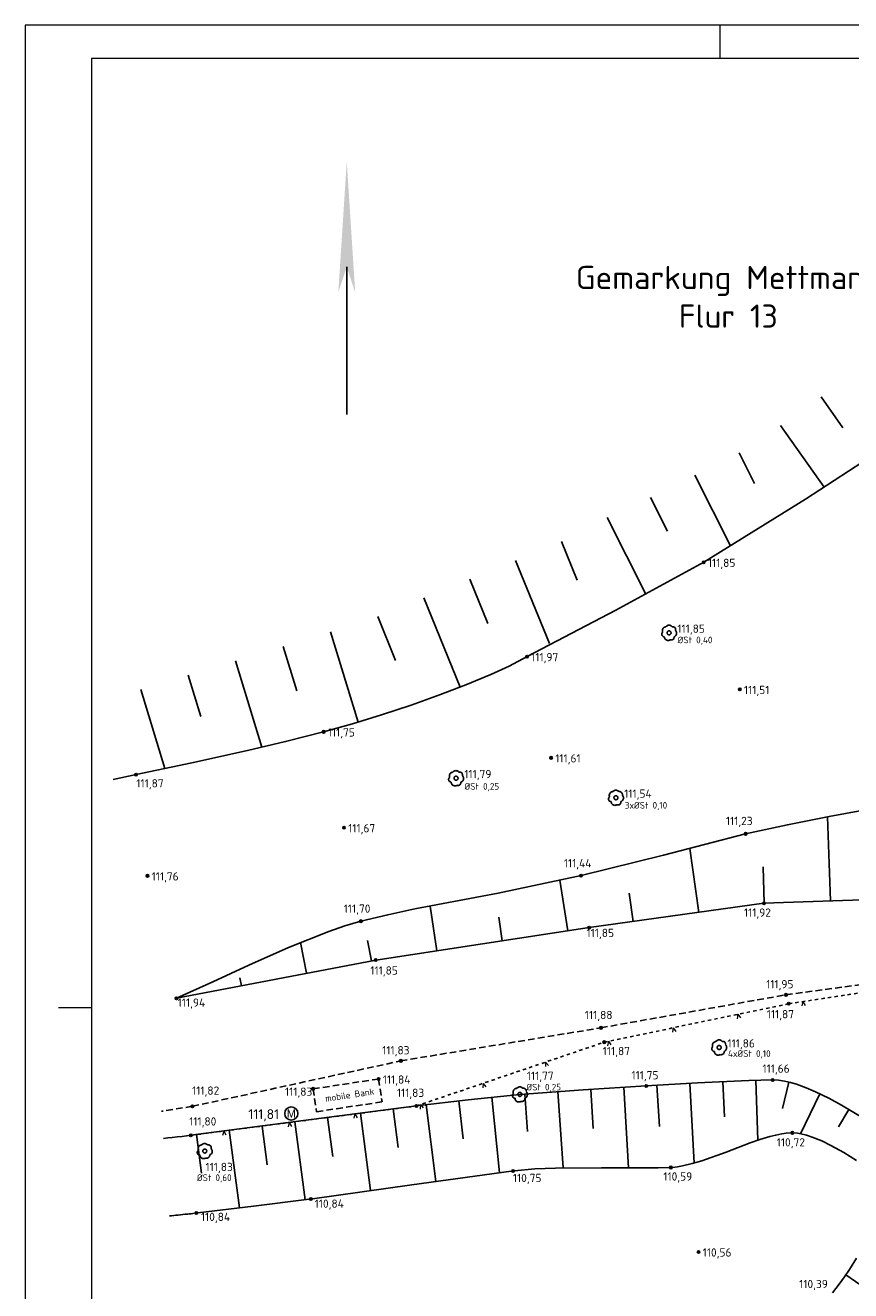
# Model space of a CAD drawing. Header units: metres. Extents: x 32360036 to 32360137, y 5676534 to 5676651.
# Tile 2 of 6: x 32360078 to 32360103, y 5676555 to 5676593. Entities that reach past the tile are written whole.
import ezdxf
from ezdxf.enums import TextEntityAlignment as Align

# ---------------------------------------------------------------- set-up
doc = ezdxf.new("R2010")
doc.units = ezdxf.units.M
doc.linetypes.add('FIRSTLINIE', pattern=[3, 1, -1, 1])
doc.linetypes.add('GESTRICHELT', pattern=[0.75, 0.5, -0.25])
doc.layers.get('0').update_dxf_attribs({"linetype": 'CONTINUOUS'})
for name, color, linetype in [('ALKIS-ALKIS_Gemarkung', 7, 'CONTINUOUS'), ('GS_Basis_PK_Topographie_Geländehöhe [cm]_Punkthöhe', 7, 'CONTINUOUS'), ('GS_Basis_PK_Topographie_Laubbaum_Punkthöhe', 7, 'CONTINUOUS'), ('GS_Basis_PK_Topographie_Laubbaum_Ø Stamm', 7, 'CONTINUOUS'), ('GS_Basis_PK_Topographie_Plätze für Abfallbehälter', 7, 'CONTINUOUS'), ('GS_Basis_PK_Topographie_Plätze für Abfallbehälter_Punkthöhe', 7, 'CONTINUOUS'), ('Kataster_Gebäude-Nordpfeil', 7, 'CONTINUOUS'), ('Sonstiges-Beschriftung 2.0mm gerade', 7, 'CONTINUOUS'), ('Topographie-Abfallbehälter', 7, 'CONTINUOUS'), ('Topographie-Baum mit Beschriftung', 7, 'CONTINUOUS'), ('Topographie-Böschung', 7, 'CONTINUOUS'), ('Topographie-Böschung Oberkante', 7, 'CONTINUOUS'), ('Topographie-Böschung Unterkante', 7, 'CONTINUOUS'), ('Topographie-Geländehöhe', 7, 'CONTINUOUS'), ('Topographie-Zaun', 7, 'CONTINUOUS'), ('Topographier-Topographie', 7, 'CONTINUOUS')]:
    doc.layers.add(name, color=color, linetype=linetype)
doc.styles.add('NORM', font='isocpeur.ttf')

# ---------------------------------------------------------------- blocks, each defined once
blk = doc.blocks.new('LEITPLANKE')
at = {"linetype": 'Continuous'}
h = blk.add_hatch(color=0, dxfattribs=at)
h.dxf.hatch_style = 1
h.paths.add_polyline_path([(-0.5, 0, 1), (0.5, 0, 1)])
at = {"color": 0, "linetype": 'ByBlock'}
blk.add_circle((0, 0), 0.5, dxfattribs=at)
blk = doc.blocks.new('1123')
at = {"color": 0, "linetype": 'ByBlock'}
for points in [[(-0.322548, -0.26268), (-0.359412, -0.258542), (-0.394608, -0.246821), (-0.426593, -0.228032), (-0.453967, -0.202996), (-0.475531, -0.172811), (-0.49034, -0.138799), (-0.497745, -0.10245), (-0.497422, -0.065355), (-0.489385, -0.02914), (-0.473986, 0.004609), (-0.4519, 0.034414), (-0.424095, 0.058969)], [(-0.424095, 0.058969), (-0.438812, 0.100419), (-0.445954, 0.14382), (-0.445295, 0.1878), (-0.436855, 0.230968), (-0.420901, 0.271958), (-0.397939, 0.309473), (-0.368693, 0.342327), (-0.334091, 0.369481), (-0.295225, 0.390076), (-0.253326, 0.40346), (-0.209718, 0.40921)], [(-0.209718, 0.40921), (-0.178164, 0.444077), (-0.140717, 0.472523), (-0.098663, 0.493569), (-0.053448, 0.506493), (-0.006625, 0.510851), (0.040199, 0.506493), (0.085414, 0.493569), (0.127467, 0.472523), (0.164915, 0.444077), (0.196469, 0.40921)], [(0.196469, 0.40921), (0.235765, 0.413462), (0.27513, 0.409903), (0.313026, 0.39867), (0.347972, 0.380202), (0.378602, 0.355221), (0.403721, 0.324704), (0.422346, 0.289841), (0.43375, 0.251997), (0.437487, 0.212648), (0.433412, 0.173333)], [(0.433412, 0.173333), (0.462561, 0.135404), (0.484584, 0.092938), (0.498795, 0.047261), (0.50475, -0.000203), (0.502263, -0.047975), (0.491413, -0.094565), (0.472536, -0.13852), (0.446223, -0.17847), (0.413293, -0.213168), (0.374773, -0.241533), (0.331865, -0.26268)], [(0.061073, -0.469966), (0.021952, -0.490939), (-0.020287, -0.504588), (-0.064284, -0.510475), (-0.108625, -0.50841), (-0.151884, -0.49846), (-0.192672, -0.480945), (-0.229675, -0.456427), (-0.261706, -0.425695), (-0.287733, -0.389737), (-0.30692, -0.349709), (-0.318651, -0.306898), (-0.322548, -0.26268)], [(0.331865, -0.26268), (0.332729, -0.303764), (0.325069, -0.344137), (0.309215, -0.382049), (0.285856, -0.415857), (0.256002, -0.444096), (0.220949, -0.465542), (0.182215, -0.479265), (0.141479, -0.484671), (0.100507, -0.481526), (0.061073, -0.469966)]]:
    blk.add_lwpolyline(points, dxfattribs=at)
blk = doc.blocks.new('1082')
at = {"color": 0, "linetype": 'ByBlock'}
blk.add_lwpolyline([(0.6, 0), (0.595943, 0.069656), (0.583827, 0.138369), (0.563816, 0.205212), (0.53618, 0.269279), (0.501293, 0.329705), (0.459627, 0.385672), (0.411745, 0.436424), (0.358295, 0.481274), (0.3, 0.519615), (0.237648, 0.550929), (0.172082, 0.574793), (0.104189, 0.590884), (0.034887, 0.598984), (-0.034887, 0.598984), (-0.104189, 0.590884), (-0.172082, 0.574793), (-0.237648, 0.550929), (-0.3, 0.519615), (-0.358295, 0.481274), (-0.411745, 0.436424), (-0.459626, 0.385672), (-0.501292, 0.329705), (-0.536179, 0.269279), (-0.563815, 0.205212), (-0.583826, 0.138369), (-0.595942, 0.069656), (-0.599999, 0), (-0.595942, -0.069656), (-0.583826, -0.13837), (-0.563815, -0.205212), (-0.536179, -0.269279), (-0.501292, -0.329705), (-0.459626, -0.385672), (-0.411745, -0.436424), (-0.358295, -0.481274), (-0.3, -0.519615), (-0.237648, -0.550929), (-0.172082, -0.574793), (-0.104189, -0.590884), (-0.034887, -0.598985), (0.034887, -0.598985), (0.104189, -0.590884), (0.172082, -0.574793), (0.237648, -0.550929), (0.3, -0.519615), (0.358295, -0.481274), (0.411745, -0.436424), (0.459626, -0.385672), (0.501292, -0.329705), (0.536179, -0.269279), (0.563815, -0.205212), (0.583826, -0.13837), (0.595942, -0.069656), (0.599999, 0)], dxfattribs=at)
blk = doc.blocks.new('VPALLGEM')
at = {"color": 0, "linetype": 'ByBlock', "lineweight": -2}
blk.add_circle((0, 0), 0.5, dxfattribs=at)
for tag, p in [('PTNR', (1.073, 0.649)), ('HOEHE', (1.073, -2.771)), ('OBJEKTNAME', (1.073, -6.191))]:
    blk.add_attdef(tag, p, '', height=1.8, dxfattribs=at)
blk = doc.blocks.new('S40')
at = {"linetype": 'ByBlock', "lineweight": -2}
h = blk.add_hatch(color=0, dxfattribs=at)
h.dxf.hatch_style = 1
h.paths.add_polyline_path([(0, 0.45), (-0.03, -0.015), (0, 0.075), (0.03, -0.015)])
at = {"color": 0, "linetype": 'ByBlock', "lineweight": -2}
blk.add_lwpolyline([(0, 0.075), (0, -0.45)], dxfattribs=at)

msp = doc.modelspace()

# ---------------------------------------------------------------- linework, layer by layer
at = {"color": 7, "linetype": 'Continuous', "lineweight": 0, "transparency": 33554687}
msp.add_lwpolyline([(32360078.247, 5676533.692), (32360137.247, 5676533.692), (32360137.247, 5676593.092), (32360078.247, 5676593.092), (32360078.247, 5676533.692)], close=True, dxfattribs=at)
for points in [[(32360099.247, 5676592.092), (32360099.247, 5676593.092)], [(32360080.247, 5676563.392), (32360079.247, 5676563.392)]]:
    msp.add_lwpolyline(points, dxfattribs=at)
msp.add_polyline3d([(32360080.247, 5676592.092, 0), (32360080.247, 5676534.692, 0), (32360136.247, 5676534.692, 0), (32360136.247, 5676592.092, 0), (32360080.247, 5676592.092, 0)], close=True, dxfattribs=at)
at = {"layer": 'Topographie-Böschung', "color": 7, "lineweight": 25, "transparency": 33554687}
for points in [[(32360102.298, 5676581.857, 0), (32360102.954, 5676580.927, 0)], [(32360101.073, 5676580.992, 0), (32360102.395, 5676579.131, 0)], [(32360099.821, 5676580.17, 0), (32360100.291, 5676579.238, 0)], [(32360098.482, 5676579.495, 0), (32360099.563, 5676577.355, 0)], [(32360097.142, 5676578.82, 0), (32360097.656, 5676577.8, 0)], [(32360095.829, 5676578.214, 0), (32360097.001, 5676575.899, 0)], [(32360094.457, 5676577.484, 0), (32360094.929, 5676576.323, 0)], [(32360093.067, 5676576.918, 0), (32360094.092, 5676574.403, 0)], [(32360091.678, 5676576.353, 0), (32360092.224, 5676575.013, 0)], [(32360090.289, 5676575.787, 0), (32360091.39, 5676573.083, 0)], [(32360088.9, 5676575.222, 0), (32360089.44, 5676573.895, 0)], [(32360087.475, 5676574.755, 0), (32360088.303, 5676572.031, 0)], [(32360086.04, 5676574.319, 0), (32360086.449, 5676572.974, 0)], [(32360084.605, 5676573.883, 0), (32360085.398, 5676571.272, 0)], [(32360083.169, 5676573.447, 0), (32360083.55, 5676572.194, 0)], [(32360081.734, 5676573.011, 0), (32360082.46, 5676570.623, 0)], [(32360102.581, 5676566.624, 0), (32360102.493, 5676569.164, 0)], [(32360098.602, 5676566.279, 0), (32360098.333, 5676568.207, 0)], [(32360100.583, 5676566.554, 0), (32360100.544, 5676567.658, 0)], [(32360094.641, 5676565.72, 0), (32360094.408, 5676567.25, 0)], [(32360096.621, 5676566.004, 0), (32360096.502, 5676566.859, 0)], [(32360090.686, 5676565.119, 0), (32360090.482, 5676566.467, 0)], [(32360092.664, 5676565.419, 0), (32360092.556, 5676566.131, 0)], [(32360086.746, 5676564.436, 0), (32360086.567, 5676565.366, 0)], [(32360088.71, 5676564.813, 0), (32360088.593, 5676565.423, 0)], [(32360084.782, 5676564.058, 0), (32360084.736, 5676564.299, 0)], [(32360096.336, 5676560.99, 0), (32360096.482, 5676558.557, 0)], [(32360097.334, 5676561.051, 0), (32360097.414, 5676559.804, 0)], [(32360098.332, 5676561.11, 0), (32360098.464, 5676558.7, 0)], [(32360099.331, 5676561.16, 0), (32360099.379, 5676560.096, 0)], [(32360100.33, 5676561.2, 0), (32360100.385, 5676559.389, 0)], [(32360101.325, 5676561.149, 0), (32360101.133, 5676560.349, 0)], [(32360091.353, 5676560.584, 0), (32360091.486, 5676559.43, 0)], [(32360092.347, 5676560.692, 0), (32360092.584, 5676558.407, 0)], [(32360093.343, 5676560.787, 0), (32360093.429, 5676559.651, 0)], [(32360094.34, 5676560.86, 0), (32360094.503, 5676558.551, 0)], [(32360095.338, 5676560.928, 0), (32360095.415, 5676559.743, 0)], [(32360102.259, 5676560.797, 0), (32360101.678, 5676559.587, 0)], [(32360088.377, 5676560.206, 0), (32360088.681, 5676557.867, 0)], [(32360089.369, 5676560.335, 0), (32360089.52, 5676559.171, 0)], [(32360090.36, 5676560.464, 0), (32360090.654, 5676558.143, 0)], [(32360103.137, 5676560.32, 0), (32360102.825, 5676559.799, 0)], [(32360085.402, 5676559.819, 0), (32360085.555, 5676558.642, 0)], [(32360086.394, 5676559.948, 0), (32360086.701, 5676557.589, 0)], [(32360087.385, 5676560.077, 0), (32360087.538, 5676558.902, 0)], [(32360083.419, 5676559.561, 0), (32360083.571, 5676558.393, 0)], [(32360084.41, 5676559.69, 0), (32360084.716, 5676557.343, 0)], [(32360103.049, 5676555.317, 0), (32360103.629, 5676554.921, 0)]]:
    msp.add_polyline3d(points, dxfattribs=at)
at = {"layer": 'Topographie-Böschung Oberkante', "color": 7, "ltscale": 0.1, "transparency": 33554687}
for points in [[(32360082.818, 5676563.68, 111.94), (32360088.838, 5676564.838, 111.85), (32360095.289, 5676565.818, 111.845), (32360100.572, 5676566.554, 111.922), (32360105.925, 5676566.74, 112.035), (32360107.846, 5676566.89, 112.172)], [(32360103.616, 5676560.038, 111.563), (32360102.921, 5676560.45, 111.589), (32360102.531, 5676560.661, 111.604), (32360102.132, 5676560.856, 111.618), (32360101.847, 5676560.979, 111.628), (32360101.554, 5676561.084, 111.638), (32360101.374, 5676561.137, 111.644), (32360101.191, 5676561.178, 111.65), (32360101.016, 5676561.203, 111.656), (32360100.839, 5676561.211, 111.661), (32360100.477, 5676561.204, 111.669), (32360100.114, 5676561.193, 111.677), (32360098.565, 5676561.123, 111.712), (32360097.016, 5676561.03, 111.746), (32360095.104, 5676560.913, 111.758), (32360093.194, 5676560.776, 111.771), (32360091.629, 5676560.615, 111.8), (32360090.067, 5676560.426, 111.83), (32360086.659, 5676559.984, 111.816), (32360083.251, 5676559.539, 111.803), (32360083.12, 5676559.523, 55.901), (32360082.988, 5676559.507, 0), (32360082.838, 5676559.49, 0), (32360082.689, 5676559.474, 0), (32360082.557, 5676559.459, 0), (32360082.426, 5676559.444, 0)], [(32360102.643, 5676554.78, 110.394), (32360102.748, 5676554.906, 110.395), (32360102.849, 5676555.036, 110.397), (32360103.009, 5676555.259, 110.399), (32360103.162, 5676555.487, 110.401), (32360103.374, 5676555.825, 110.405)]]:
    msp.add_polyline3d(points, dxfattribs=at)
at = {"layer": 'Topographie-Böschung Unterkante', "color": 7, "ltscale": 0.1, "transparency": 33554687}
for points in [[(32360082.864, 5676557.128, 0.000428), (32360082.606, 5676557.102)], [(32360083.157, 5676557.159, -0.000759), (32360082.864, 5676557.128)], [(32360083.365, 5676557.182, -0.002141), (32360083.157, 5676557.159)]]:
    msp.add_lwpolyline(points, format="xyb", dxfattribs=at)
for points in [[(32360093.412, 5676574.01, 111.967), (32360096.095, 5676575.412, 111.91), (32360098.753, 5676576.86, 111.853), (32360101.828, 5676578.772, 111.817), (32360104.863, 5676580.748, 111.78)], [(32360080.898, 5676570.294, 0), (32360081.593, 5676570.442, 111.873), (32360083.28, 5676570.799, 111.836), (32360084.963, 5676571.172, 111.798), (32360086.116, 5676571.442, 111.773), (32360087.264, 5676571.734, 111.747), (32360088.14, 5676571.982, 111.778), (32360089.011, 5676572.25, 111.808), (32360089.91, 5676572.545, 111.84), (32360090.801, 5676572.861, 111.871), (32360091.564, 5676573.152, 111.899), (32360092.316, 5676573.467, 111.926), (32360092.871, 5676573.724, 111.947), (32360093.412, 5676574.01, 111.967)], [(32360082.818, 5676563.68, 111.94), (32360083.912, 5676564.181, 111.892), (32360085.004, 5676564.687, 111.845), (32360086.204, 5676565.216, 111.793), (32360087.422, 5676565.7, 111.741), (32360087.902, 5676565.866, 111.721), (32360088.388, 5676566.01, 111.701), (32360089.202, 5676566.207, 111.669), (32360090.021, 5676566.383, 111.637), (32360092.537, 5676566.862, 111.539), (32360095.044, 5676567.389, 111.441), (32360097.536, 5676568.003, 111.335), (32360100.019, 5676568.652, 111.23), (32360101.28, 5676568.926, 111.23), (32360102.547, 5676569.174, 111.23), (32360104.025, 5676569.443, 111.231)], [(32360100.75, 5676559.501, 110.695), (32360100.451, 5676559.411, 110.685), (32360100.155, 5676559.308, 110.674)], [(32360101.111, 5676559.584, 110.708), (32360100.93, 5676559.547, 110.702), (32360100.75, 5676559.501, 110.695)], [(32360101.381, 5676559.612, 110.717), (32360101.245, 5676559.603, 110.713), (32360101.111, 5676559.584, 110.708)], [(32360101.689, 5676559.585, 110.699), (32360101.586, 5676559.602, 110.707), (32360101.481, 5676559.611, 110.715)], [(32360102.034, 5676559.486, 110.67), (32360101.863, 5676559.542, 110.684), (32360101.689, 5676559.585, 110.699)], [(32360102.593, 5676559.235, 110.619), (32360102.318, 5676559.37, 110.644), (32360102.034, 5676559.486, 110.67)], [(32360100.155, 5676559.308, 110.674), (32360099.427, 5676559.031, 110.647), (32360098.692, 5676558.771, 110.621)], [(32360103.366, 5676558.782, 110.545), (32360102.984, 5676559.017, 110.582), (32360102.593, 5676559.235, 110.619)], [(32360098.692, 5676558.771, 110.621), (32360098.406, 5676558.684, 110.611), (32360098.115, 5676558.614, 110.6)], [(32360092.937, 5676558.455, 110.755), (32360089.931, 5676558.042, 110.798), (32360086.926, 5676557.618, 110.841)], [(32360094.27, 5676558.547, 110.709), (32360093.652, 5676558.524, 110.731), (32360093.037, 5676558.468, 110.752)], [(32360097.046, 5676558.551, 110.613), (32360095.658, 5676558.559, 110.661), (32360094.27, 5676558.547, 110.709)], [(32360097.707, 5676558.565, 110.59), (32360097.377, 5676558.555, 110.601), (32360097.046, 5676558.551, 110.613)], [(32360098.115, 5676558.614, 110.6), (32360097.962, 5676558.587, 110.595), (32360097.807, 5676558.57, 110.59)], [(32360086.827, 5676557.605, 110.842), (32360085.146, 5676557.396, 110.843), (32360083.465, 5676557.194, 110.844)]]:
    msp.add_polyline3d(points, dxfattribs=at)
at = {"layer": 'Topographie-Zaun', "color": 7, "lineweight": 18, "ltscale": 0.1, "transparency": 33554687}
for p, q in [((32360101.75, 5676563.583), (32360101.718, 5676563.451)), ((32360101.75, 5676563.583), (32360101.82, 5676563.467)), ((32360099.788, 5676563.197), (32360099.763, 5676563.064)), ((32360099.788, 5676563.197), (32360099.864, 5676563.085)), ((32360097.83, 5676562.789), (32360097.805, 5676562.656)), ((32360097.83, 5676562.789), (32360097.906, 5676562.677)), ((32360095.872, 5676562.381), (32360095.847, 5676562.248)), ((32360095.872, 5676562.381), (32360095.949, 5676562.269)), ((32360093.974, 5676561.753), (32360093.966, 5676561.618)), ((32360093.974, 5676561.753), (32360094.064, 5676561.651)), ((32360092.081, 5676561.11), (32360092.072, 5676560.975)), ((32360092.081, 5676561.11), (32360092.17, 5676561.008)), ((32360090.187, 5676560.467), (32360090.178, 5676560.332)), ((32360090.187, 5676560.467), (32360090.276, 5676560.365)), ((32360086.226, 5676559.926), (32360086.191, 5676559.796)), ((32360086.226, 5676559.926), (32360086.293, 5676559.809)), ((32360088.209, 5676560.184), (32360088.174, 5676560.054)), ((32360088.209, 5676560.184), (32360088.277, 5676560.067)), ((32360084.243, 5676559.668), (32360084.207, 5676559.537)), ((32360084.243, 5676559.668), (32360084.31, 5676559.551))]:
    msp.add_line(p, q, dxfattribs=at)
at = {"layer": 'Topographie-Zaun', "color": 7, "linetype": 'FIRSTLINIE', "lineweight": 25, "ltscale": 0.1, "transparency": 33554687}
msp.add_polyline3d([(32360083.251, 5676559.539, 111.803), (32360090.067, 5676560.426, 111.83), (32360095.745, 5676562.354, 111.873), (32360101.322, 5676563.517, 111.874), (32360106.346, 5676564.286, 112.005)], dxfattribs=at)
at = {"layer": 'Topographier-Topographie', "color": 7, "linetype": 'GESTRICHELT', "lineweight": 25, "ltscale": 0.4, "transparency": 33554687}
for points in [[(32360101.238, 5676563.786, 111.952), (32360106.341, 5676564.476, 112.01)], [(32360095.647, 5676562.789, 111.883), (32360101.238, 5676563.786, 111.952)], [(32360089.596, 5676561.789, 111.827), (32360095.647, 5676562.789, 111.883)], [(32360083.299, 5676560.415, 111.822), (32360089.596, 5676561.789, 111.827)], [(32360086.946, 5676560.944, 111.832), (32360088.926, 5676561.241, 111.835)], [(32360088.926, 5676561.241, 111.835), (32360089.03, 5676560.549, 111.835)], [(32360086.946, 5676560.944, 111.832), (32360087.05, 5676560.252, 111.832)], [(32360083.299, 5676560.415, 111.822), (32360082.366, 5676560.265, 0)], [(32360087.05, 5676560.252, 111.832), (32360089.03, 5676560.549, 111.835)]]:
    msp.add_polyline3d(points, dxfattribs=at)

# ---------------------------------------------------------------- block references
at = {"layer": 'Kataster_Gebäude-Nordpfeil', "color": 7, "lineweight": 25, "ltscale": 0.1, "transparency": 33554687, "xscale": 8.5, "yscale": 8.5}
msp.add_blockref('S40', (32360087.963, 5676585.149), dxfattribs=at)
at = {"layer": 'Topographie-Abfallbehälter', "color": 7, "lineweight": 25, "ltscale": 0.1, "transparency": 33554687}
ref = msp.add_blockref('VPALLGEM', (32360086.287, 5676560.199, 111.808), dxfattribs=dict(at, xscale=0.4, yscale=0.4))
ref.add_attrib('Punkthöhe', '111,81', (32360084.989, 5676560.029, 111.808), dxfattribs={"layer": 'GS_Basis_PK_Topographie_Plätze für Abfallbehälter_Punkthöhe', "color": 7, "transparency": 33554687, "height": 0.3, "style": 'NORM'})
ref.add_attrib('', 'M', dxfattribs={"layer": 'GS_Basis_PK_Topographie_Plätze für Abfallbehälter', "color": 7, "transparency": 33554687, "height": 0.25}).set_placement((32360086.287, 5676560.199, 111.808), align=Align.MIDDLE_CENTER)
at = {"layer": 'Topographie-Baum mit Beschriftung', "color": 7, "lineweight": 25, "ltscale": 0.1, "transparency": 33554687}
ref = msp.add_blockref('1123', (32360097.706, 5676574.728, 111.854), dxfattribs=dict(at, xscale=0.45, yscale=0.45))
ref.add_attrib('Punkthöhe', '111,85', (32360097.956, 5676574.728, 111.854), dxfattribs={"layer": 'GS_Basis_PK_Topographie_Laubbaum_Punkthöhe', "color": 7, "transparency": 33554687, "height": 0.25, "style": 'NORM'})
at = {"layer": 'Topographie-Baum mit Beschriftung', "color": 7, "lineweight": 25, "ltscale": 0.1, "transparency": 33554687, "xscale": 0.1, "yscale": 0.1}
for p in [(32360097.706, 5676574.728, 111.854), (32360091.266, 5676570.333, 111.794), (32360096.099, 5676569.743, 111.544), (32360099.219, 5676562.193, 111.864), (32360093.194, 5676560.776, 111.771), (32360083.67, 5676559.063, 111.825)]:
    msp.add_blockref('1082', p, dxfattribs=at)
at = {"layer": 'Topographie-Baum mit Beschriftung', "color": 7, "lineweight": 25, "ltscale": 0.1, "transparency": 33554687}
ref = msp.add_blockref('1123', (32360091.266, 5676570.333, 111.794), dxfattribs=dict(at, xscale=0.45, yscale=0.45))
ref.add_attrib('Punkthöhe', '111,79', (32360091.516, 5676570.333, 111.794), dxfattribs={"layer": 'GS_Basis_PK_Topographie_Laubbaum_Punkthöhe', "color": 7, "transparency": 33554687, "height": 0.25, "style": 'NORM'})
ref = msp.add_blockref('1123', (32360096.099, 5676569.743, 111.544), dxfattribs=dict(at, xscale=0.45, yscale=0.45))
ref.add_attrib('Punkthöhe', '111,54', (32360096.349, 5676569.743, 111.544), dxfattribs={"layer": 'GS_Basis_PK_Topographie_Laubbaum_Punkthöhe', "color": 7, "transparency": 33554687, "height": 0.25, "style": 'NORM'})
ref = msp.add_blockref('1123', (32360099.219, 5676562.193, 111.864), dxfattribs=dict(at, xscale=0.45, yscale=0.45))
ref.add_attrib('Punkthöhe', '111,86', (32360099.469, 5676562.193, 111.864), dxfattribs={"layer": 'GS_Basis_PK_Topographie_Laubbaum_Punkthöhe', "color": 7, "transparency": 33554687, "height": 0.25, "style": 'NORM'})
ref = msp.add_blockref('1123', (32360093.194, 5676560.776, 111.771), dxfattribs=dict(at, xscale=0.45, yscale=0.45))
ref.add_attrib('Punkthöhe', '111,77', (32360093.405, 5676561.212, 111.771), dxfattribs={"layer": 'GS_Basis_PK_Topographie_Laubbaum_Punkthöhe', "color": 7, "transparency": 33554687, "height": 0.25, "style": 'NORM'})
ref = msp.add_blockref('1123', (32360083.67, 5676559.063, 111.825), dxfattribs=dict(at, xscale=0.45, yscale=0.45))
ref.add_attrib('Punkthöhe', '111,83', (32360083.694, 5676558.458, 111.825), dxfattribs={"layer": 'GS_Basis_PK_Topographie_Laubbaum_Punkthöhe', "color": 7, "transparency": 33554687, "height": 0.25, "style": 'NORM'})
at = {"layer": 'Topographie-Geländehöhe', "color": 7, "lineweight": 25, "ltscale": 0.1, "transparency": 33554687, "xscale": 0.075, "yscale": 0.075}
for p in [(32360098.753, 5676576.86, 111.853), (32360093.412, 5676574.01, 111.967), (32360099.843, 5676573.018, 111.51), (32360087.264, 5676571.734, 111.747), (32360094.139, 5676570.949, 111.611), (32360081.593, 5676570.442, 111.873), (32360087.881, 5676568.838, 111.673), (32360100.019, 5676568.652, 111.23), (32360081.94, 5676567.382, 111.758), (32360095.044, 5676567.389, 111.441), (32360100.572, 5676566.554, 111.922), (32360088.388, 5676566.01, 111.701), (32360095.289, 5676565.818, 111.845), (32360088.838, 5676564.838, 111.85), (32360082.818, 5676563.68, 111.94), (32360101.238, 5676563.786, 111.952), (32360101.322, 5676563.517, 111.874), (32360095.647, 5676562.789, 111.883), (32360095.745, 5676562.354, 111.873), (32360089.596, 5676561.789, 111.827), (32360086.946, 5676560.944, 111.832), (32360088.926, 5676561.241, 111.835), (32360097.016, 5676561.03, 111.746), (32360100.839, 5676561.211, 111.661), (32360083.299, 5676560.415, 111.822), (32360090.067, 5676560.426, 111.83), (32360083.251, 5676559.539, 111.803), (32360101.431, 5676559.613, 110.719), (32360092.987, 5676558.462, 110.754), (32360097.757, 5676558.567, 110.588), (32360086.877, 5676557.611, 110.842), (32360083.415, 5676557.188, 110.844), (32360098.596, 5676556.014, 110.563)]:
    msp.add_blockref('LEITPLANKE', p, dxfattribs=at)

# ---------------------------------------------------------------- texts
at = {"layer": 'ALKIS-ALKIS_Gemarkung', "color": 7, "transparency": 33554687, "insert": (32360099.496, 5676584.886), "char_height": 0.7, "attachment_point": 5, "style": 'NORM'}
msp.add_mtext('Gemarkung Mettmann\\PFlur 13', dxfattribs=at)
at = {"layer": 'GS_Basis_PK_Topographie_Geländehöhe [cm]_Punkthöhe', "color": 7, "transparency": 33554687, "char_height": 0.25, "attachment_point": 7, "style": 'NORM'}
for s, insert in [('111,85', (32360098.878, 5676576.66, 111.853)), ('111,97', (32360093.537, 5676573.81, 111.967)), ('111,51', (32360099.968, 5676572.818, 111.51)), ('111,75', (32360087.389, 5676571.534, 111.747)), ('111,61', (32360094.264, 5676570.749, 111.611)), ('111,87', (32360081.604, 5676569.996, 111.873)), ('111,23', (32360099.423, 5676568.859, 111.23)), ('111,67', (32360088.006, 5676568.638, 111.673)), ('111,44', (32360094.523, 5676567.581, 111.441)), ('111,76', (32360082.065, 5676567.182, 111.758)), ('111,70', (32360087.871, 5676566.208, 111.701)), ('111,92', (32360099.968, 5676566.089, 111.922)), ('111,85', (32360095.21, 5676565.474, 111.845)), ('111,85', (32360088.676, 5676564.338, 111.85)), ('111,95', (32360100.638, 5676563.924, 111.952)), ('111,94', (32360082.853, 5676563.367, 111.94)), ('111,88', (32360095.158, 5676562.992, 111.883)), ('111,87', (32360100.657, 5676563.017, 111.874)), ('111,83', (32360089.034, 5676561.927, 111.827)), ('111,87', (32360095.699, 5676561.902, 111.873)), ('111,84', (32360089.051, 5676561.041, 111.835)), ('111,75', (32360096.567, 5676561.173, 111.746)), ('111,66', (32360100.527, 5676561.373, 111.661)), ('111,82', (32360083.288, 5676560.707, 111.822)), ('111,83', (32360086.096, 5676560.675, 111.832)), ('111,83', (32360089.478, 5676560.64, 111.83)), ('111,80', (32360083.2, 5676559.775, 111.803)), ('110,72', (32360100.959, 5676559.143, 110.719)), ('110,75', (32360092.984, 5676558.067, 110.754)), ('110,59', (32360097.532, 5676558.111, 110.588)), ('110,84', (32360086.993, 5676557.29, 110.842)), ('110,84', (32360083.555, 5676556.891, 110.844)), ('110,56', (32360098.721, 5676555.814, 110.563)), ('110,39', (32360101.637, 5676554.86, 110.394))]:
    msp.add_mtext(s, dxfattribs=dict(at, insert=insert))
at = {"layer": 'GS_Basis_PK_Topographie_Laubbaum_Ø Stamm', "color": 7, "transparency": 33554687, "style": 'NORM'}
for s, p in [('ØSt 0,40', (32360097.963, 5676574.413, 111.854)), ('ØSt 0,25', (32360091.522, 5676569.986, 111.794)), ('3xØSt 0,10', (32360096.369, 5676569.415, 111.544)), ('4xØSt 0,10', (32360099.486, 5676561.909, 111.864)), ('ØSt 0,25', (32360093.394, 5676560.895, 111.771)), ('ØSt 0,60', (32360083.435, 5676558.159, 111.825))]:
    msp.add_text(s, height=0.2, dxfattribs=at).set_placement(p)
at = {"layer": 'Sonstiges-Beschriftung 2.0mm gerade', "color": 7, "transparency": 33554687, "insert": (32360087.328, 5676560.551), "char_height": 0.2, "attachment_point": 7, "rotation": 8.5308, "style": 'NORM'}
msp.add_mtext('mobile Bank', dxfattribs=at)

doc.saveas('drawing.dxf')
